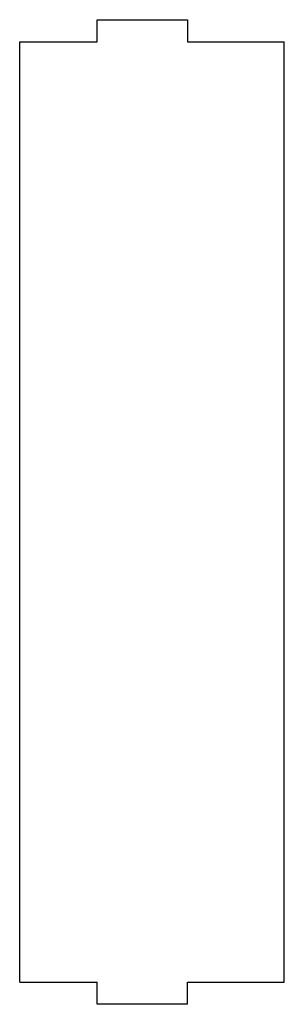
# Model space of a CAD drawing. Header units: millimetres. Extents: x -20 to 12, y -51 to 69.
import ezdxf

# ---------------------------------------------------------------- set-up
doc = ezdxf.new("R2010")
doc.units = ezdxf.units.MM

msp = doc.modelspace()

# ---------------------------------------------------------------- linework, layer by layer
at = {"color": 7, "linetype": 'Continuous', "lineweight": 25}
for p, q in [((-10.36, 66.55), (-10.36, 69.25)), ((-10.36, 69.25), (0.68, 69.25)), ((0.68, 69.25), (0.68, 66.55)), ((-19.79, 66.55), (-10.36, 66.55)), ((-19.79, -48.05), (-19.79, 66.55)), ((0.68, 66.55), (12.46, 66.55)), ((12.46, -48.05), (12.46, 66.55)), ((-19.79, -48.05), (-10.36, -48.05)), ((-10.36, -50.75), (-10.36, -48.05)), ((0.68, -48.05), (12.46, -48.05)), ((0.68, -50.75), (0.68, -48.05)), ((0.68, -50.75), (-10.36, -50.75))]:
    msp.add_line(p, q, dxfattribs=at)

doc.saveas('drawing.dxf')
